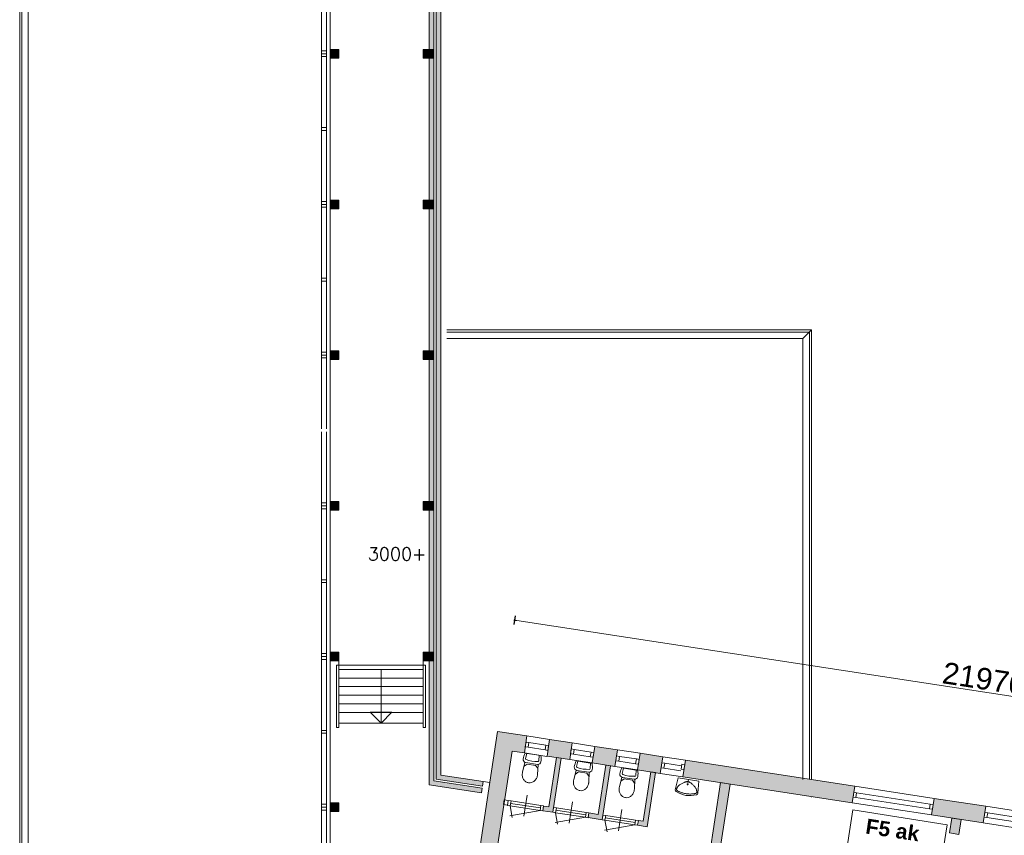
# Model space of a CAD drawing. Header units: millimetres. Extents: x 755778 to 1537169, y 90093 to 392038.
# Tile 22 of 134: x 961514 to 984383, y 150357 to 169301. Entities that reach past the tile are written whole.
import ezdxf

# ---------------------------------------------------------------- set-up
doc = ezdxf.new("R2010")
doc.units = ezdxf.units.MM
doc.layers.add('maatlijnen', color=7, linetype='Continuous')
doc.layers.add('NIV 1OS', color=7, linetype='Continuous')
doc.layers.add('RUIMTEnr', color=7, linetype='Continuous', lineweight=5)
doc.styles.add('ROMANS', font='romans.shx')
doc.styles.get("Standard").update_dxf_attribs({"font": 'arial.ttf'})
doc.dimstyles.new('even', dxfattribs={"dimtxt": 500, "dimasz": 50, "dimexe": 100, "dimexo": 0, "dimgap": 50, "dimtad": 1, "dimdec": 0, "dimzin": 0, "dimdsep": 46, "dimtxsty": 'Standard', "dimblk": 'DOT', "dimcen": 1, "dimclrd": 7, "dimclre": 7, "dimclrt": 7, "dimadec": 0, "dimazin": 0, "dimtfac": 1, "dimtdec": 0, "dimtofl": 0, "dimtmove": 0, "dimatfit": 2, "dimldrblk": 'DOT', "dimfxl": 100, "dimfxlon": 1, "dimtolj": 1, "dimtzin": 0, "dimlwd": 5, "dimarcsym": 0})

# ---------------------------------------------------------------- blocks, each defined once
blk = doc.blocks.new('_Dot')
at = {"color": 0, "linetype": 'ByBlock', "lineweight": -2}
blk.add_line((-0.5, 0), (-1, 0), dxfattribs=at)
at = {"color": 0, "linetype": 'ByBlock', "const_width": 0.5}
blk.add_lwpolyline([(-0.25, 0, 1), (0.25, 0, 1)], format="xyb", close=True, dxfattribs=at)
blk = doc.blocks.new('*D196')
at = {"layer": 'Defpoints', "color": 0, "lineweight": 5, "transparency": 16777216}
for p in [(972615, 152769), (994727, 152024), (994331, 149441)]:
    blk.add_point(p, dxfattribs=at)
at = {"layer": 'maatlijnen', "color": 7, "lineweight": -2, "transparency": 16777216}
for p, q in [((972995, 155254), (973026, 155452)), ((994712, 151926), (994742, 152123))]:
    blk.add_line(p, q, dxfattribs=at)
at = {"layer": 'maatlijnen', "color": 7, "lineweight": 5, "transparency": 16777216}
blk.add_line((973060, 155345), (994678, 152032), dxfattribs=at)
at = {"layer": 'maatlijnen', "color": 7, "lineweight": 5, "transparency": 16777216, "xscale": 50, "yscale": 50, "zscale": 50}
for p, rotation in [((973011, 155353), 171.2861708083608), ((994727, 152024), 351.2861708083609)]:
    blk.add_blockref('_Dot', p, dxfattribs=dict(at, rotation=rotation))
at = {"layer": 'maatlijnen', "color": 7, "lineweight": 5, "transparency": 16777216, "insert": (983915, 153990), "char_height": 500, "attachment_point": 5, "rotation": 351.2862}
blk.add_mtext('\\A1;21970', dxfattribs=at)

msp = doc.modelspace()

# ---------------------------------------------------------------- hatches: boundary and pattern name
at = {"layer": 'NIV 1OS', "lineweight": 5}
for color, points in [(7, [(971135.7, 170922.5), (971135.7, 171375.7), (971025.7, 171375.7), (971025.7, 170903.1), (971025.7, 168610.7), (971135.7, 168610.7)]), (7, [(971295.7, 170950.7), (971295.7, 171507.3), (971185.7, 171507.3), (971185.7, 170931.3), (971185.7, 151662.6), (972260.7, 151497.8), (972277, 151604.5), (971295.7, 151754.9)]), (251, [(968925.7, 168610.7), (968725.7, 168610.7), (968725.7, 168410.7), (968925.7, 168410.7)]), (251, [(971135.7, 168610.7), (970885.7, 168610.7), (970885.7, 168410.7), (971135.7, 168410.7)]), (7, [(971135.7, 168410.7), (971025.7, 168410.7), (971025.7, 165110.7), (971135.7, 165110.7)]), (251, [(968925.7, 165110.7), (968725.7, 165110.7), (968725.7, 164910.7), (968925.7, 164910.7)]), (251, [(971135.7, 165110.7), (971025.7, 165110.7), (970885.7, 165110.7), (970885.7, 164910.7), (971135.7, 164910.7)]), (7, [(971135.7, 164910.7), (971025.7, 164910.7), (971025.7, 161610.7), (971135.7, 161610.7)]), (251, [(968925.7, 161610.7), (968725.7, 161610.7), (968725.7, 161410.7), (968925.7, 161410.7)]), (251, [(971135.7, 161610.7), (970885.7, 161610.7), (970885.7, 161410.7), (971135.7, 161410.7)]), (7, [(971135.7, 161410.7), (971025.7, 161410.7), (971025.7, 158110.7), (971135.7, 158110.7)]), (251, [(968925.7, 158110.7), (968725.7, 158110.7), (968725.7, 157910.7), (968925.7, 157910.7)]), (251, [(971135.7, 158110.7), (970885.7, 158110.7), (970885.7, 157910.7), (971135.7, 157910.7)]), (7, [(971135.7, 157910.7), (971025.7, 157910.7), (971025.7, 154610.7), (971135.7, 154610.7)]), (251, [(968925.7, 154610.7), (968725.7, 154610.7), (968725.7, 154410.7), (968925.7, 154410.7)]), (251, [(971135.7, 154610.7), (970885.7, 154610.7), (970885.7, 154410.7), (971135.7, 154410.7)]), (7, [(971135.7, 154410.7), (971025.7, 154410.7), (971025.7, 151528.2), (972236.9, 151342.6), (972253.2, 151449.3), (971135.7, 151620.6)]), (7, [(973762.2, 152198.6), (973821.3, 152584.1), (974347, 152503.6), (974288, 152118.1)]), (7, [(974813.6, 152037.5), (975339.3, 151956.9), (975398.4, 152342.4), (974872.7, 152423)]), (7, [(973912.1, 151004.2), (974087.6, 152148.8), (973978.8, 152165.4), (973803.1, 151018.8), (973683, 151037.2), (973666.4, 150928.5), (973895.2, 150893.4)]), (7, [(975864.9, 151876.4), (976390.7, 151795.8), (976449.8, 152181.3), (975924, 152261.9)]), (7, [(976916.3, 151715.2), (980849.4, 151112.4), (980908.5, 151497.9), (976975.4, 152100.7)]), (7, [(975058.7, 150828.4), (975234.2, 151973), (975125.4, 151989.7), (974949.7, 150843.1), (974736.2, 150875.8), (974719.5, 150767.1), (975041.8, 150717.7)]), (7, [(976281.9, 151812.5), (976173.2, 151829.1), (975997.5, 150682.5), (975882.8, 150700.1), (975866.1, 150591.4), (976089.5, 150557.1)]), (7, [(978011.7, 151547.3), (977794.3, 151580.7), (977441.1, 149276.6), (976925, 149355.7), (976891.7, 149138.3), (977407.8, 149059.2), (976805, 145126), (977022.4, 145092.7), (977055.8, 145310.2)]), (7, [(982693.2, 150829.8), (983893.9, 150645.8), (983953, 151031.3), (982752.3, 151215.3)]), (251, [(968925.7, 151110.7), (968725.7, 151110.7), (968725.7, 150910.7), (968925.7, 150910.7)]), (7, [(983108.6, 150412), (983326, 150378.7), (983379.1, 150724.7), (983161.6, 150758)])]:
    msp.add_hatch(color=color, dxfattribs=at).paths.add_polyline_path(points)
h = msp.add_hatch(color=7, dxfattribs=at)
h.paths.add_polyline_path([(972949.3, 152313.1), (973235.1, 152269.3), (973295.7, 152664.7), (972614.5, 152769.1), (971641.4, 146420.1), (972026.9, 146361), (972015.5, 146286.2), (972025.4, 146284.7)])
h.paths.add_polyline_path([(972409, 149730), (972398.9, 149663.8), (972158.2, 148090.1), (972148, 148023.9), (971907.3, 146450.2), (971897.2, 146383.9), (971784.5, 146401.2), (971794.6, 146467.4), (972035.3, 148041.1), (972045.5, 148107.3), (972286.2, 149681), (972296.4, 149747.3)], flags=16)

# ---------------------------------------------------------------- linework, layer by layer
at = {"layer": 'NIV 1OS', "color": 253, "lineweight": 5, "true_color": 0x9ea0a1}
for p, q in [((961513.7, 143880.7), (961513.7, 171330.7)), ((961563.7, 143930.7), (961563.7, 171330.7)), ((961713.7, 144080.7), (961713.7, 171330.7))]:
    msp.add_line(p, q, dxfattribs=at)
at = {"layer": 'NIV 1OS', "color": 7, "lineweight": 5}
for p, q in [((968725.7, 168610.7), (968725.7, 171375.7)), ((971025.7, 168610.7), (971025.7, 170903.1)), ((971135.7, 170922.5), (971135.7, 168610.7)), ((971185.7, 151662.6), (971185.7, 170931.3)), ((971295.7, 170950.7), (971295.7, 151754.9)), ((968525.7, 168577.7), (968525.7, 170059.7)), ((968639.7, 168577.7), (968639.7, 170059.7)), ((968525.7, 168577.7), (968525.7, 168510.7)), ((968639.7, 168577.7), (968525.7, 168577.7)), ((968639.7, 168510.7), (968639.7, 168577.7)), ((968725.7, 168610.7), (968725.7, 168410.7)), ((968925.7, 168610.7), (968725.7, 168610.7)), ((968925.7, 168410.7), (968925.7, 168610.7)), ((970885.7, 168610.7), (970885.7, 168410.7)), ((971135.7, 168610.7), (970885.7, 168610.7)), ((971135.7, 168610.7), (971025.7, 168610.7)), ((971135.7, 168410.7), (971135.7, 168610.7)), ((968525.7, 168510.7), (968525.7, 168443.7)), ((968639.7, 168510.7), (968525.7, 168510.7)), ((968639.7, 168510.7), (968525.7, 168510.7)), ((968639.7, 168443.7), (968525.7, 168443.7)), ((968525.7, 168443.7), (968525.7, 166794.2)), ((968639.7, 168443.7), (968639.7, 168510.7)), ((968639.7, 168443.7), (968639.7, 166794.2)), ((968725.7, 165110.7), (968725.7, 168410.7)), ((968725.7, 168410.7), (968925.7, 168410.7)), ((970885.7, 168410.7), (971135.7, 168410.7)), ((971025.7, 165110.7), (971025.7, 168410.7)), ((971025.7, 168410.7), (971135.7, 168410.7)), ((971135.7, 168410.7), (971135.7, 165110.7)), ((968525.7, 166794.2), (968525.7, 166727.2)), ((968639.7, 166794.2), (968525.7, 166794.2)), ((968639.7, 166727.2), (968525.7, 166727.2)), ((968525.7, 166727.2), (968525.7, 165077.7)), ((968639.7, 166727.2), (968639.7, 166794.2)), ((968639.7, 166727.2), (968639.7, 165077.7)), ((968525.7, 165077.7), (968525.7, 165010.7)), ((968639.7, 165077.7), (968525.7, 165077.7)), ((968639.7, 165010.7), (968525.7, 165010.7)), ((968525.7, 165010.7), (968525.7, 164943.7)), ((968639.7, 165010.7), (968525.7, 165010.7)), ((968639.7, 164943.7), (968525.7, 164943.7)), ((968525.7, 164943.7), (968525.7, 163294.2)), ((968639.7, 165010.7), (968639.7, 165077.7)), ((968639.7, 164943.7), (968639.7, 165010.7)), ((968639.7, 164943.7), (968639.7, 163294.2)), ((968725.7, 165110.7), (968725.7, 164910.7)), ((968925.7, 165110.7), (968725.7, 165110.7)), ((968725.7, 164910.7), (968925.7, 164910.7)), ((968725.7, 161610.7), (968725.7, 164910.7)), ((968925.7, 164910.7), (968925.7, 165110.7)), ((970885.7, 165110.7), (970885.7, 164910.7)), ((971135.7, 165110.7), (970885.7, 165110.7)), ((970885.7, 164910.7), (971135.7, 164910.7)), ((971135.7, 165110.7), (971025.7, 165110.7)), ((971025.7, 161610.7), (971025.7, 164910.7)), ((971025.7, 164910.7), (971135.7, 164910.7)), ((971135.7, 164910.7), (971135.7, 165110.7)), ((971135.7, 164910.7), (971135.7, 161610.7)), ((968525.7, 163294.2), (968525.7, 163227.2)), ((968639.7, 163294.2), (968525.7, 163294.2)), ((968639.7, 163227.2), (968639.7, 163294.2)), ((968639.7, 163227.2), (968525.7, 163227.2)), ((968525.7, 163227.2), (968525.7, 161577.7)), ((968639.7, 163227.2), (968639.7, 161577.7)), ((971435.7, 162096.5), (979905.7, 162096.5)), ((971435.7, 162046.5), (979855.7, 162046.5)), ((979705.7, 161896.5), (979905.7, 162096.5)), ((979855.7, 162046.5), (979855.7, 151651.6)), ((979905.7, 162096.5), (979905.7, 151651.6)), ((971435.7, 161896.5), (979705.7, 161896.5)), ((979705.7, 161896.5), (979705.7, 151651.6)), ((968525.7, 161577.7), (968525.7, 161510.7)), ((968639.7, 161577.7), (968525.7, 161577.7)), ((968525.7, 161510.7), (968525.7, 161443.7)), ((968639.7, 161510.7), (968525.7, 161510.7)), ((968639.7, 161510.7), (968525.7, 161510.7)), ((968639.7, 161510.7), (968639.7, 161577.7)), ((968639.7, 161443.7), (968639.7, 161510.7)), ((968725.7, 161610.7), (968725.7, 161410.7)), ((968925.7, 161610.7), (968725.7, 161610.7)), ((968925.7, 161410.7), (968925.7, 161610.7)), ((970885.7, 161610.7), (970885.7, 161410.7)), ((971135.7, 161610.7), (970885.7, 161610.7)), ((971135.7, 161610.7), (971025.7, 161610.7)), ((971135.7, 161410.7), (971135.7, 161610.7)), ((968639.7, 161443.7), (968525.7, 161443.7)), ((968525.7, 161443.7), (968525.7, 159794.2)), ((968639.7, 161443.7), (968639.7, 159794.2)), ((968725.7, 161410.7), (968925.7, 161410.7)), ((968725.7, 158110.7), (968725.7, 161410.7)), ((970885.7, 161410.7), (971135.7, 161410.7)), ((971025.7, 158110.7), (971025.7, 161410.7)), ((971025.7, 161410.7), (971135.7, 161410.7)), ((971135.7, 161410.7), (971135.7, 158110.7)), ((968525.7, 159727.2), (968525.7, 158077.7)), ((968639.7, 159727.2), (968639.7, 158077.7)), ((968525.7, 158077.7), (968525.7, 158010.7)), ((968639.7, 158077.7), (968525.7, 158077.7)), ((968639.7, 158010.7), (968639.7, 158077.7)), ((968725.7, 158110.7), (968725.7, 157910.7)), ((968925.7, 158110.7), (968725.7, 158110.7)), ((968925.7, 157910.7), (968925.7, 158110.7)), ((970885.7, 158110.7), (970885.7, 157910.7)), ((971135.7, 158110.7), (970885.7, 158110.7)), ((971135.7, 158110.7), (971025.7, 158110.7)), ((971135.7, 157910.7), (971135.7, 158110.7)), ((968525.7, 158010.7), (968525.7, 157943.7)), ((968639.7, 158010.7), (968525.7, 158010.7)), ((968639.7, 158010.7), (968525.7, 158010.7)), ((968639.7, 157943.7), (968525.7, 157943.7)), ((968525.7, 157943.7), (968525.7, 156294.2)), ((968639.7, 157943.7), (968639.7, 158010.7)), ((968639.7, 157943.7), (968639.7, 156294.2)), ((968725.7, 154610.7), (968725.7, 157910.7)), ((968725.7, 157910.7), (968925.7, 157910.7)), ((970885.7, 157910.7), (971135.7, 157910.7)), ((971025.7, 154610.7), (971025.7, 157910.7)), ((971025.7, 157910.7), (971135.7, 157910.7)), ((971135.7, 157910.7), (971135.7, 154610.7)), ((968525.7, 156294.2), (968525.7, 156227.2)), ((968639.7, 156294.2), (968525.7, 156294.2)), ((968639.7, 156227.2), (968525.7, 156227.2)), ((968525.7, 156227.2), (968525.7, 154577.7)), ((968639.7, 156227.2), (968639.7, 156294.2)), ((968639.7, 156227.2), (968639.7, 154577.7)), ((968725.7, 154610.7), (968725.7, 154410.7)), ((968925.7, 154610.7), (968725.7, 154610.7)), ((968725.7, 154610.7), (968725.7, 154410.7)), ((968925.7, 154610.7), (968725.7, 154610.7)), ((968925.7, 154410.7), (968925.7, 154610.7)), ((968925.7, 154410.7), (968925.7, 154610.7)), ((970885.7, 154610.7), (970885.7, 154410.7)), ((970885.7, 154610.7), (970885.7, 154410.7)), ((971135.7, 154610.7), (970885.7, 154610.7)), ((971135.7, 154610.7), (971025.7, 154610.7)), ((971135.7, 154410.7), (971135.7, 154610.7)), ((968525.7, 154577.7), (968525.7, 154510.7)), ((968639.7, 154577.7), (968525.7, 154577.7)), ((968525.7, 154577.7), (968525.7, 154510.7)), ((968639.7, 154577.7), (968525.7, 154577.7)), ((968525.7, 154510.7), (968525.7, 154443.7)), ((968639.7, 154510.7), (968525.7, 154510.7)), ((968639.7, 154510.7), (968525.7, 154510.7)), ((968525.7, 154510.7), (968525.7, 154443.7)), ((968639.7, 154510.7), (968525.7, 154510.7)), ((968639.7, 154510.7), (968525.7, 154510.7)), ((968639.7, 154443.7), (968525.7, 154443.7)), ((968639.7, 154443.7), (968525.7, 154443.7)), ((968525.7, 154443.7), (968525.7, 152794.2)), ((968525.7, 154443.7), (968525.7, 152794.2)), ((968639.7, 154510.7), (968639.7, 154577.7)), ((968639.7, 154510.7), (968639.7, 154577.7)), ((968639.7, 154443.7), (968639.7, 154510.7)), ((968639.7, 154443.7), (968639.7, 154510.7)), ((968639.7, 154443.7), (968639.7, 152794.2)), ((968639.7, 154443.7), (968639.7, 152794.2)), ((968725.7, 154410.7), (968925.7, 154410.7)), ((968725.7, 154410.7), (968925.7, 154410.7)), ((968725.7, 151110.7), (968725.7, 154410.7)), ((970885.7, 154410.7), (971135.7, 154410.7)), ((971025.7, 151528.2), (971025.7, 154410.7)), ((971025.7, 154410.7), (971135.7, 154410.7)), ((971135.7, 154410.7), (971135.7, 151620.6)), ((968875.7, 152860.7), (968875.7, 154310.7)), ((968875.7, 154310.7), (968925.7, 154310.7)), ((968875.7, 152860.7), (968875.7, 154310.7)), ((968875.7, 154310.7), (968925.7, 154310.7)), ((968925.7, 154310.7), (968925.7, 152860.7)), ((968925.7, 154310.7), (968925.7, 152860.7)), ((968925.7, 154210.7), (970885.7, 154210.7)), ((968925.7, 154210.7), (970885.7, 154210.7)), ((969905.7, 152960.7), (969905.7, 154210.7)), ((970885.7, 152860.7), (970885.7, 154310.7)), ((970885.7, 154310.7), (970935.7, 154310.7)), ((970935.7, 154310.7), (970935.7, 152860.7)), ((968925.7, 154010.7), (970885.7, 154010.7)), ((968925.7, 153810.7), (970885.7, 153810.7)), ((968925.7, 153610.7), (970885.7, 153610.7)), ((968925.7, 153410.7), (970885.7, 153410.7)), ((968925.7, 153210.7), (970885.7, 153210.7)), ((969905.7, 152960.7), (969652.8, 153213.6)), ((969652.8, 153213.6), (970158.5, 153213.6)), ((969905.7, 152960.7), (970158.5, 153213.6)), ((968525.7, 152794.2), (968525.7, 152727.2)), ((968639.7, 152794.2), (968525.7, 152794.2)), ((968525.7, 152794.2), (968525.7, 152727.2)), ((968639.7, 152794.2), (968525.7, 152794.2)), ((968639.7, 152727.2), (968639.7, 152794.2)), ((968639.7, 152727.2), (968639.7, 152794.2)), ((968925.7, 152860.7), (968875.7, 152860.7)), ((968925.7, 152860.7), (968875.7, 152860.7)), ((968925.7, 152960.7), (970885.7, 152960.7)), ((968925.7, 152960.7), (970885.7, 152960.7)), ((970935.7, 152860.7), (970885.7, 152860.7)), ((972614.5, 152769.1), (971569.8, 145952.6)), ((973295.7, 152664.7), (972614.5, 152769.1)), ((968639.7, 152727.2), (968525.7, 152727.2)), ((968639.7, 152727.2), (968525.7, 152727.2)), ((968525.7, 152727.2), (968525.7, 151077.7)), ((968639.7, 152727.2), (968639.7, 151077.7)), ((973235.1, 152269.3), (973295.7, 152664.7)), ((973295.7, 152664.7), (973821.3, 152584.1)), ((973762.2, 152198.6), (973821.3, 152584.1)), ((973821.3, 152584.1), (974347, 152503.6)), ((971965.2, 145892), (972949.3, 152313.1)), ((972949.3, 152313.1), (973235.1, 152269.3)), ((973323, 152400.5), (973716.1, 152340.3)), ((973340.2, 152513.2), (973733.4, 152452.9)), ((974347, 152503.6), (974288, 152118.1)), ((974347, 152503.6), (974872.7, 152423)), ((974391.6, 152352.1), (974784.8, 152291.8)), ((974813.6, 152037.5), (974872.7, 152423)), ((974872.7, 152423), (975398.4, 152342.4)), ((975398.4, 152342.4), (975339.3, 151956.9)), ((975398.4, 152342.4), (975924, 152261.9)), ((973235.1, 152269.3), (973760.7, 152188.8)), ((974288, 152118.1), (973762.2, 152198.6)), ((973978.8, 152165.4), (973803.1, 151018.8)), ((973895.2, 150893.4), (974087.6, 152148.8)), ((974087.6, 152148.8), (973978.8, 152165.4)), ((974288, 152118.1), (974813.6, 152037.5)), ((974374.3, 152239.4), (974767.5, 152179.1)), ((975443, 152190.9), (975836.1, 152130.7)), ((975864.9, 151876.4), (975924, 152261.9)), ((975924, 152261.9), (976449.8, 152181.3)), ((976449.8, 152181.3), (976390.7, 151795.8)), ((976449.8, 152181.3), (976975.4, 152100.7)), ((976975.4, 152100.7), (976916.3, 151715.2)), ((980908.5, 151497.9), (976975.4, 152100.7)), ((975339.3, 151956.9), (974813.6, 152037.5)), ((975125.4, 151989.7), (974949.7, 150843.1)), ((975041.8, 150717.7), (975234.2, 151973)), ((975234.2, 151973), (975125.4, 151989.7)), ((975339.3, 151956.9), (975864.9, 151876.4)), ((975425.7, 152078.2), (975818.9, 152018)), ((976390.7, 151795.8), (975864.9, 151876.4)), ((976477.1, 151917.1), (976870.2, 151856.8)), ((976494.3, 152029.8), (976887.5, 151969.5)), ((972260.7, 151497.8), (971185.7, 151662.6)), ((971295.7, 151754.9), (972432.4, 151580.7)), ((971295.7, 151754.9), (972277, 151604.5)), ((976173.2, 151829.1), (975997.5, 150682.5)), ((976089.5, 150557.1), (976281.9, 151812.5)), ((976281.9, 151812.5), (976173.2, 151829.1)), ((976390.7, 151795.8), (976916.3, 151715.2)), ((976916.3, 151715.2), (980849.4, 151112.4)), ((972236.9, 151342.6), (971025.7, 151528.2)), ((971135.7, 151620.6), (972253.2, 151449.3)), ((972253.2, 151449.3), (972236.9, 151342.6)), ((972277, 151604.5), (972260.7, 151497.8)), ((977022.4, 145092.7), (978011.7, 151547.3)), ((977794.3, 151580.7), (977441.1, 149276.6)), ((978011.7, 151547.3), (977794.3, 151580.7)), ((980849.4, 151112.4), (980908.5, 151497.9)), ((982752.3, 151215.3), (980908.5, 151497.9)), ((972765.2, 151177.9), (972748.5, 151069.2)), ((972858.6, 151163.6), (972765.2, 151177.9)), ((973224.6, 150798.9), (973300.4, 151293.2)), ((979905.7, 151257), (979905.7, 151246.9)), ((982647.1, 150971.4), (980935.8, 151233.7)), ((982664.4, 151084.1), (980953, 151346.4)), ((982752.3, 151215.3), (982693.2, 150829.8)), ((983953, 151031.3), (982752.3, 151215.3)), ((968525.7, 151077.7), (968525.7, 151010.7)), ((968639.7, 151077.7), (968525.7, 151077.7)), ((968525.7, 151010.7), (968525.7, 150943.7)), ((968639.7, 151010.7), (968525.7, 151010.7)), ((968639.7, 151010.7), (968525.7, 151010.7)), ((968639.7, 150943.7), (968525.7, 150943.7)), ((968525.7, 150943.7), (968525.7, 149294.2)), ((968639.7, 151010.7), (968639.7, 151077.7)), ((968639.7, 150943.7), (968639.7, 151010.7)), ((968639.7, 150943.7), (968639.7, 149294.2)), ((968725.7, 151110.7), (968725.7, 150910.7)), ((968925.7, 151110.7), (968725.7, 151110.7)), ((968925.7, 150910.7), (968925.7, 151110.7)), ((972748.5, 151069.2), (972842, 151054.9)), ((972842, 151054.9), (972858.6, 151163.6)), ((973599.8, 150936.7), (972894.8, 150812.4)), ((972907.9, 151042.7), (972955.2, 150774.5)), ((973599.8, 150936.7), (972907.9, 151042.7)), ((973608.5, 150993), (972916.5, 151099.1)), ((972925.2, 151155.4), (973617.1, 151049.4)), ((973683, 151037.2), (973666.4, 150928.5)), ((973803.1, 151018.8), (973683, 151037.2)), ((974661.6, 150831.6), (973969.7, 150937.7)), ((973978.3, 150994), (974670.3, 150888)), ((974277.8, 150637.5), (974353.5, 151131.7)), ((975424.4, 150461.8), (975500.2, 150956)), ((982693.2, 150829.8), (980849.4, 151112.4)), ((983893.9, 150645.8), (983953, 151031.3)), ((985796.8, 150748.7), (983953, 151031.3)), ((968725.7, 150910.7), (968925.7, 150910.7)), ((968725.7, 147610.7), (968725.7, 150910.7)), ((973666.4, 150928.5), (973895.2, 150893.4)), ((974653, 150775.3), (973947.9, 150650.9)), ((973961.1, 150881.3), (974008.4, 150613.1)), ((974653, 150775.3), (973961.1, 150881.3)), ((974736.2, 150875.8), (974719.5, 150767.1)), ((974719.5, 150767.1), (975041.8, 150717.7)), ((974949.7, 150843.1), (974736.2, 150875.8)), ((975808.2, 150655.9), (975116.3, 150761.9)), ((975125, 150818.3), (975816.9, 150712.2)), ((982693.2, 150829.8), (983893.9, 150645.8)), ((983161.6, 150758), (983108.6, 150412)), ((983379.1, 150724.7), (983161.6, 150758)), ((983326, 150378.7), (983379.1, 150724.7)), ((985691.6, 150504.8), (983980.3, 150767.1)), ((985708.9, 150617.5), (983997.6, 150879.8)), ((975799.6, 150599.5), (975094.6, 150475.2)), ((975107.7, 150705.6), (975155, 150437.3)), ((975799.6, 150599.5), (975107.7, 150705.6)), ((975882.8, 150700.1), (975866.1, 150591.4)), ((975866.1, 150591.4), (976089.5, 150557.1)), ((975997.5, 150682.5), (975882.8, 150700.1)), ((985737.7, 150363.2), (983893.9, 150645.8)), ((983108.6, 150412), (983326, 150378.7))]:
    msp.add_line(p, q, dxfattribs=at)
at = {"layer": 'NIV 1OS', "color": 251, "lineweight": 5, "true_color": 0x555d61}
for p, q in [((968925.7, 154410.7), (968925.7, 154310.7)), ((970885.7, 154310.7), (970885.7, 154410.7)), ((968925.7, 154310.7), (970885.7, 154310.7))]:
    msp.add_line(p, q, dxfattribs=at)
at = {"layer": 'NIV 1OS', "color": 7, "linetype": 'ByBlock', "lineweight": 5}
for p, q in [((973274, 152523.4), (973256.7, 152410.7)), ((973256.7, 152410.7), (973323, 152400.5)), ((973340.2, 152513.2), (973274, 152523.4)), ((973340.2, 152513.2), (973323, 152400.5)), ((973733.4, 152452.9), (973716.1, 152340.3)), ((973716.1, 152340.3), (973782.4, 152330.1)), ((973799.6, 152442.8), (973733.4, 152452.9)), ((973799.6, 152442.8), (973782.4, 152330.1)), ((974325.4, 152362.2), (974308.1, 152249.5)), ((974391.6, 152352.1), (974325.4, 152362.2)), ((974391.6, 152352.1), (974374.3, 152239.4)), ((973251.2, 152266.3), (973619.9, 152209.8)), ((973260.8, 152137.9), (973290.6, 152260.2)), ((973572.3, 152090.1), (973580.6, 152215.8)), ((974308.1, 152249.5), (974374.3, 152239.4)), ((974440, 152084.1), (974808.7, 152027.6)), ((974784.8, 152291.8), (974767.5, 152179.1)), ((974767.5, 152179.1), (974833.7, 152169)), ((974851, 152281.7), (974784.8, 152291.8)), ((974851, 152281.7), (974833.7, 152169)), ((975376.7, 152201.1), (975359.5, 152088.4)), ((975359.5, 152088.4), (975425.7, 152078.2)), ((975443, 152190.9), (975376.7, 152201.1)), ((975443, 152190.9), (975425.7, 152078.2)), ((975836.1, 152130.7), (975818.9, 152018)), ((975902.4, 152120.5), (975836.1, 152130.7)), ((975902.4, 152120.5), (975885.1, 152007.8)), ((973249.8, 152050), (973193.2, 151825.2)), ((973301.3, 152011.8), (973231, 151961.8)), ((973540.7, 152005.4), (973265.7, 152047.6)), ((973494.8, 151982.1), (973301.3, 152011.8)), ((973494.8, 151982.1), (973546.9, 151913.3)), ((973555.4, 152003.2), (973542.1, 151771.7)), ((974438.6, 151867.8), (974381.9, 151643)), ((974449.5, 151955.7), (974479.3, 152078)), ((974729.4, 151823.2), (974454.4, 151865.4)), ((974761.1, 151907.9), (974769.3, 152033.6)), ((975499.6, 151921.7), (975868.3, 151865.2)), ((975509.2, 151793.3), (975539, 151915.6)), ((975818.9, 152018), (975885.1, 152007.8)), ((975820.7, 151745.5), (975829, 151871.2)), ((976428.1, 152039.9), (976410.8, 151927.3)), ((976410.8, 151927.3), (976477.1, 151917.1)), ((976494.3, 152029.8), (976428.1, 152039.9)), ((976494.3, 152029.8), (976477.1, 151917.1)), ((976893.1, 152006.1), (976875.8, 151893.4)), ((976875.8, 151893.4), (976942.1, 151883.3)), ((976959.3, 151995.9), (976893.1, 152006.1)), ((976959.3, 151995.9), (976942.1, 151883.3)), ((974490, 151829.6), (974419.7, 151779.6)), ((974683.5, 151799.9), (974490, 151829.6)), ((974683.5, 151799.9), (974735.7, 151731.1)), ((974744.1, 151821), (974730.8, 151589.5)), ((975498.2, 151705.4), (975441.6, 151480.6)), ((975549.7, 151667.2), (975479.4, 151617.2)), ((975789.1, 151660.8), (975514.1, 151703)), ((975743.2, 151637.5), (975549.7, 151667.2)), ((975743.2, 151637.5), (975795.3, 151568.7)), ((975803.8, 151658.6), (975790.5, 151427.1)), ((976805.5, 151690.4), (976741.1, 151417.2)), ((976805.5, 151690.4), (977286.1, 151616.8)), ((977045.8, 151653.6), (977025.3, 151519.9)), ((976770.5, 151424.7), (976770.9, 151430.4)), ((976771.1, 151419.4), (976770.5, 151424.7)), ((976770.9, 151430.4), (976772.2, 151436.7)), ((976772.7, 151414.4), (976771.1, 151419.4)), ((976772.2, 151436.7), (976774.5, 151443.6)), ((976775.2, 151409.6), (976772.7, 151414.4)), ((976774.5, 151443.6), (976777.7, 151451.3)), ((976778.6, 151404.9), (976775.2, 151409.6)), ((976777.7, 151451.3), (976781.9, 151459.8)), ((976782.9, 151400.2), (976778.6, 151404.9)), ((976781.9, 151459.8), (976787.2, 151468.9)), ((976788.3, 151395.5), (976782.9, 151400.2)), ((976787.2, 151468.9), (976793.4, 151478.6)), ((976794.7, 151390.8), (976788.3, 151395.5)), ((976793.4, 151478.6), (976800.8, 151488.7)), ((976800.8, 151488.7), (976809.3, 151498.9)), ((976809.3, 151498.9), (976818.9, 151509.2)), ((976818.9, 151509.2), (976829.7, 151519.3)), ((976829.7, 151519.3), (976841.7, 151529.2)), ((976841.7, 151529.2), (976854.9, 151538.6)), ((976854.9, 151538.6), (976869, 151547.5)), ((976869, 151547.5), (976883.8, 151555.9)), ((976883.8, 151555.9), (976899, 151563.7)), ((976899, 151563.7), (976914.2, 151571)), ((976914.2, 151571), (976929.2, 151577.6)), ((976929.2, 151577.6), (976943.7, 151583.5)), ((976943.7, 151583.5), (976957.4, 151588.7)), ((976957.4, 151588.7), (976970, 151593.3)), ((976970, 151593.3), (976981.7, 151597)), ((976981.7, 151597), (976992.5, 151600)), ((976992.5, 151600), (977002.6, 151602.3)), ((977002.6, 151602.3), (977012.1, 151603.7)), ((977009.3, 151545.7), (977048.3, 151539.8)), ((977012.1, 151603.7), (977021.1, 151604.4)), ((977021.1, 151604.4), (977029.7, 151604.4)), ((977029.7, 151604.4), (977038.1, 151603.5)), ((977038.1, 151603.5), (977046.4, 151601.8)), ((977046.4, 151601.8), (977054.6, 151599.3)), ((977054.6, 151599.3), (977063, 151595.9)), ((977063, 151595.9), (977071.6, 151591.7)), ((977071.6, 151591.7), (977080.6, 151586.5)), ((977080.6, 151586.5), (977090, 151580.4)), ((977090, 151580.4), (977100, 151573.3)), ((977100, 151573.3), (977110.7, 151565.2)), ((977110.7, 151565.2), (977122.2, 151556.1)), ((977122.2, 151556.1), (977134.3, 151546.1)), ((977134.3, 151546.1), (977146.6, 151535.3)), ((977146.6, 151535.3), (977159, 151523.9)), ((977159, 151523.9), (977171.1, 151511.9)), ((977171.1, 151511.9), (977182.7, 151499.4)), ((977182.7, 151499.4), (977193.5, 151486.7)), ((977193.5, 151486.7), (977203.3, 151473.8)), ((977203.3, 151473.8), (977211.8, 151460.8)), ((977211.8, 151460.8), (977219, 151447.8)), ((977219, 151447.8), (977225.1, 151435.2)), ((977225.1, 151435.2), (977230.2, 151422.9)), ((977230.2, 151422.9), (977234.2, 151411.1)), ((977234.2, 151411.1), (977237.3, 151399.9)), ((977237.3, 151399.9), (977239.5, 151389.6)), ((977286.1, 151616.8), (977265.7, 151336.8)), ((972859, 151165.6), (972841.7, 151052.9)), ((972925.2, 151155.4), (972859, 151165.6)), ((976802.3, 151385.9), (976794.7, 151390.8)), ((976811.3, 151380.9), (976802.3, 151385.9)), ((976821.5, 151375.8), (976811.3, 151380.9)), ((976833.3, 151370.5), (976821.5, 151375.8)), ((976846.5, 151364.9), (976833.3, 151370.5)), ((976861.4, 151359.2), (976846.5, 151364.9)), ((976877.7, 151353.3), (976861.4, 151359.2)), ((976895.2, 151347.4), (976877.7, 151353.3)), ((976913.8, 151341.8), (976895.2, 151347.4)), ((976933.3, 151336.4), (976913.8, 151341.8)), ((976953.5, 151331.5), (976933.3, 151336.4)), ((976974.2, 151327.1), (976953.5, 151331.5)), ((976995.2, 151323.5), (976974.2, 151327.1)), ((977016.3, 151320.6), (976995.2, 151323.5)), ((977037.4, 151318.6), (977016.3, 151320.6)), ((977058.1, 151317.3), (977037.4, 151318.6)), ((977078.3, 151316.6), (977058.1, 151317.3)), ((977097.8, 151316.4), (977078.3, 151316.6)), ((977116.3, 151316.7), (977097.8, 151316.4)), ((977133.6, 151317.4), (977116.3, 151316.7)), ((977149.5, 151318.5), (977133.6, 151317.4)), ((977163.8, 151319.8), (977149.5, 151318.5)), ((977176.6, 151321.4), (977163.8, 151319.8)), ((977187.9, 151323.2), (977176.6, 151321.4)), ((977197.9, 151325.3), (977187.9, 151323.2)), ((977206.6, 151327.6), (977197.9, 151325.3)), ((977214.2, 151330.2), (977206.6, 151327.6)), ((977220.7, 151333.1), (977214.2, 151330.2)), ((977226.3, 151336.3), (977220.7, 151333.1)), ((977230.9, 151339.7), (977226.3, 151336.3)), ((977234.7, 151343.5), (977230.9, 151339.7)), ((977237.7, 151347.8), (977234.7, 151343.5)), ((977239.9, 151352.7), (977237.7, 151347.8)), ((977239.5, 151389.6), (977241, 151380.3)), ((977241.3, 151358.3), (977239.9, 151352.7)), ((977241, 151380.3), (977241.8, 151372)), ((977241.9, 151364.7), (977241.3, 151358.3)), ((977241.8, 151372), (977241.9, 151364.7)), ((980886.8, 151356.6), (980869.5, 151243.9)), ((980869.5, 151243.9), (980935.8, 151233.7)), ((980953, 151346.4), (980886.8, 151356.6)), ((980953, 151346.4), (980935.8, 151233.7)), ((972841.7, 151052.9), (972907.9, 151042.7)), ((972925.2, 151155.4), (972907.9, 151042.7)), ((973617.1, 151049.4), (973599.8, 150936.7)), ((973599.8, 150936.7), (973666.1, 150926.5)), ((973683.3, 151039.2), (973617.1, 151049.4)), ((973683.3, 151039.2), (973666.1, 150926.5)), ((973912.1, 151004.2), (973894.9, 150891.5)), ((973978.3, 150994), (973912.1, 151004.2)), ((973978.3, 150994), (973961.1, 150881.3)), ((982664.4, 151084.1), (982647.1, 150971.4)), ((982647.1, 150971.4), (982713.3, 150961.3)), ((982730.6, 151074), (982664.4, 151084.1)), ((982730.6, 151074), (982713.3, 150961.3)), ((973894.9, 150891.5), (973961.1, 150881.3)), ((974670.3, 150888), (974653, 150775.3)), ((974653, 150775.3), (974719.2, 150765.1)), ((974736.5, 150877.8), (974670.3, 150888)), ((974736.5, 150877.8), (974719.2, 150765.1)), ((975058.7, 150828.4), (975041.5, 150715.7)), ((975041.5, 150715.7), (975107.7, 150705.6)), ((975125, 150818.3), (975058.7, 150828.4)), ((975125, 150818.3), (975107.7, 150705.6)), ((975816.9, 150712.2), (975799.6, 150599.5)), ((975883.1, 150702.1), (975816.9, 150712.2)), ((983931.3, 150889.9), (983914.1, 150777.2)), ((983914.1, 150777.2), (983980.3, 150767.1)), ((983997.6, 150879.8), (983931.3, 150889.9)), ((983997.6, 150879.8), (983980.3, 150767.1)), ((975799.6, 150599.5), (975865.8, 150589.4)), ((975883.1, 150702.1), (975865.8, 150589.4))]:
    msp.add_line(p, q, dxfattribs=at)
for centre, radius, start, end in [((973276.4, 152117.7), 70.9, 171.28617, 261.28617), ((973647.8, 152060.8), 446.6, 152.61021, 171.29776), ((973281, 152133.7), 20.6, 168.17656, 249.78574), ((973518.4, 152778.6), 707.8, 249.78574, 272.7866), ((973551.8, 152092.2), 20.6, 272.7866, 354.39578), ((973180.1, 152132.5), 446.6, 351.27458, 9.96214), ((974836.5, 151878.6), 446.6, 152.61021, 171.29776), ((973551.4, 152075.5), 70.9, 261.28617, 351.28617), ((974465.1, 151935.5), 70.9, 171.28617, 261.28617), ((974469.7, 151951.5), 20.6, 168.17656, 249.78574), ((974707.2, 152596.4), 707.8, 249.78574, 272.7866), ((974740.1, 151893.3), 70.9, 261.28617, 351.28617), ((974740.6, 151910), 20.6, 272.7866, 354.39578), ((974368.8, 151950.3), 446.6, 351.27458, 9.96214), ((975896.1, 151716.2), 446.6, 152.61021, 171.29776), ((975428.5, 151787.9), 446.6, 351.27458, 9.96214), ((973416.4, 151769), 230.2, 171.28617, 191.25355), ((973416.4, 151769), 230.2, 165.86429, 171.28617), ((973389.6, 151763.6), 202.8, 191.25355, 212.54165), ((973371.1, 151751.9), 181, 212.54165, 236.00813), ((973336.3, 151771.8), 202.8, 310.03069, 331.31879), ((973312.2, 151785), 230.2, 331.31879, 351.28617), ((973312.2, 151785), 230.2, 351.28617, 356.70805), ((974605.2, 151586.8), 230.2, 171.28617, 191.25355), ((974605.2, 151586.8), 230.2, 165.86429, 171.28617), ((975524.8, 151773), 70.9, 171.28617, 261.28617), ((975529.4, 151789.1), 20.6, 168.17656, 249.78574), ((975766.8, 152434), 707.8, 249.78574, 272.7866), ((975799.8, 151730.9), 70.9, 261.28617, 351.28617), ((975800.2, 151747.5), 20.6, 272.7866, 354.39578), ((973357.4, 151731.5), 156.3, 236.00813, 261.28617), ((973357.4, 151731.5), 156.3, 261.28617, 286.56421), ((973350.3, 151755.1), 181, 286.56421, 310.03069), ((974578.3, 151581.5), 202.8, 191.25355, 212.54165), ((974559.9, 151569.7), 181, 212.54165, 236.00813), ((974546.1, 151549.3), 156.3, 236.00813, 261.28617), ((974546.1, 151549.3), 156.3, 261.28617, 286.56421), ((974539.1, 151572.9), 181, 286.56421, 310.03069), ((974525, 151589.6), 202.8, 310.03069, 331.31879), ((974501, 151602.8), 230.2, 331.31879, 351.28617), ((974501, 151602.8), 230.2, 351.28617, 356.70805), ((975664.8, 151424.4), 230.2, 171.28617, 191.25355), ((975664.8, 151424.4), 230.2, 165.86429, 171.28617), ((975560.6, 151440.4), 230.2, 331.31879, 351.28617), ((975560.6, 151440.4), 230.2, 351.28617, 356.70805), ((976780.6, 151407.9), 40.5, 166.74307, 236.64153), ((975638, 151419), 202.8, 191.25355, 212.54165), ((975619.5, 151407.3), 181, 212.54165, 236.00813), ((975605.8, 151386.8), 156.3, 236.00813, 261.28617), ((975605.8, 151386.8), 156.3, 261.28617, 286.56421), ((975598.7, 151410.5), 181, 286.56421, 310.03069), ((975584.7, 151427.2), 202.8, 310.03069, 331.31879), ((977077.2, 151858.5), 580, 236.64153, 285.93082), ((977225.3, 151339.8), 40.5, 285.93082, 355.82928)]:
    msp.add_arc(centre, radius, start, end, dxfattribs=at)
at = {"layer": 'RUIMTEnr', "lineweight": 5}
msp.add_lwpolyline([(982855.8, 149341.8), (980669.7, 149684.2), (980867.4, 150946.3), (983053.5, 150604)], close=True, dxfattribs=at)

# ---------------------------------------------------------------- texts
at = {"layer": 'NIV 1OS', "color": 253, "lineweight": 5, "true_color": 0x9ea0a1, "style": 'ROMANS'}
msp.add_text('3000+', height=300, dxfattribs=at).set_placement((969599.4, 156742.7))
at = {"layer": 'RUIMTEnr', "lineweight": 5, "insert": (981121.8, 150253.7), "char_height": 350, "attachment_point": 4, "rotation": 351.45516}
msp.add_mtext_dynamic_manual_height_columns('{\\fArial|b1|i0|c0|p34;F5 ak\\P}32,7 m²', width=2178.433, gutter_width=121.2, heights=[0], dxfattribs=at)

# ---------------------------------------------------------------- dimensions: what is measured, and where the dimension line sits
at = {"layer": 'maatlijnen', "lineweight": 5}
dim = msp.add_aligned_dim(p1=(972614.5, 152769.1), p2=(994330.9, 149440.7), distance=2614, dimstyle='even', dxfattribs=at)
dim.commit()
dim.dimension.update_dxf_attribs({"geometry": '*D196', "text_midpoint": (983915, 153990.5)})

doc.saveas('drawing.dxf')
